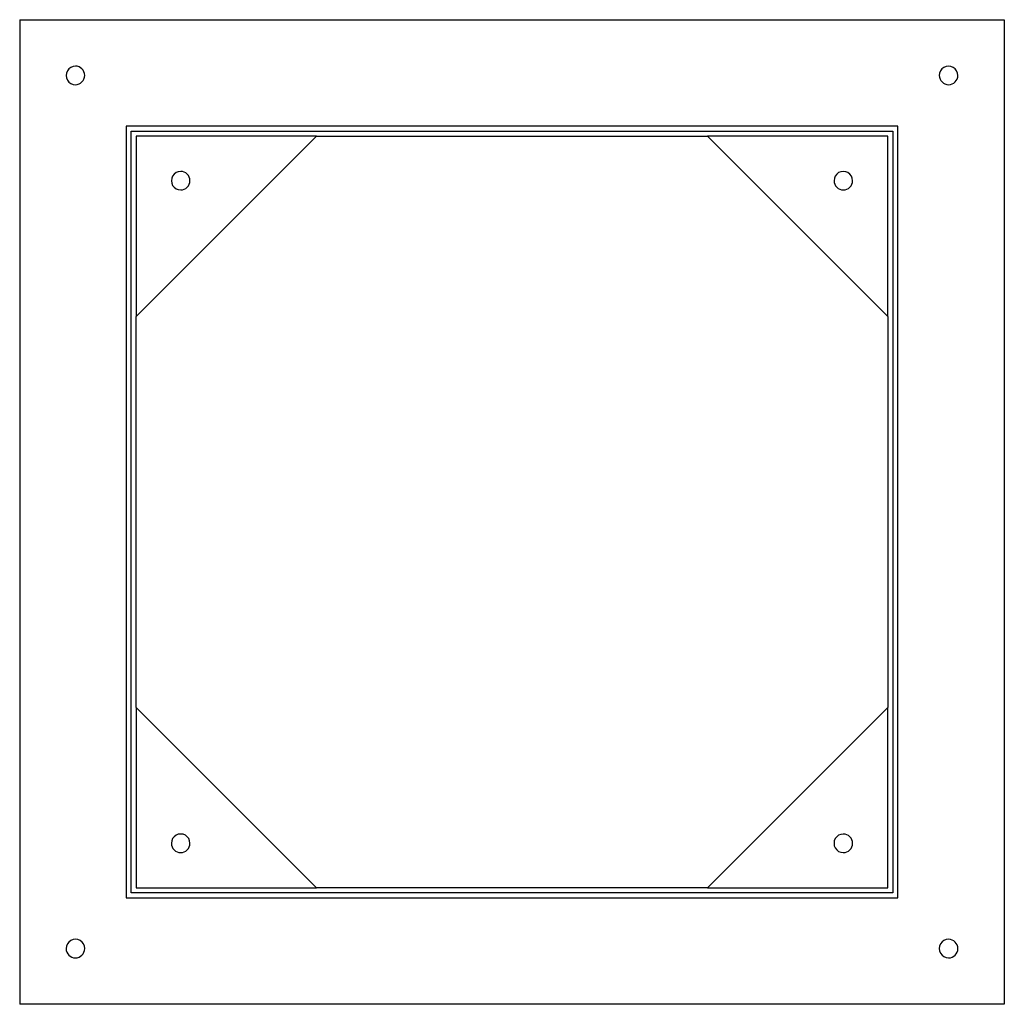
# Model space of a CAD drawing. Header units: millimetres. Extents: x -398 to 398, y -398 to 398.
import ezdxf

# ---------------------------------------------------------------- set-up
doc = ezdxf.new("R2010")
doc.units = ezdxf.units.MM
doc.layers.add('HIDDEN', color=7, linetype='Continuous')
doc.layers.add('THICK', color=7, linetype='Continuous')

msp = doc.modelspace()

# ---------------------------------------------------------------- linework, layer by layer
at = {"layer": 'HIDDEN'}
for p, q in [((-397.5, 397.5), (-397.5, 397.5)), ((397.5, 397.5), (397.5, 397.5)), ((-311.5, 311.5), (-311.5, 311.5)), ((311.5, 311.5), (-311.5, 311.5)), ((-311.5, 311.5), (-311.5, -311.5)), ((311.5, 311.5), (311.5, 311.5)), ((311.5, -311.5), (311.5, 311.5)), ((-307.5, -307.5), (-307.5, 307.5)), ((-307.5, 307.5), (307.5, 307.5)), ((-307.5, 307.5), (-307.5, 307.5)), ((-303.5, 303.5), (-303.5, 157.75)), ((-157.75, 303.5), (-303.5, 303.5)), ((-303.5, 303.5), (-303.5, 303.5)), ((-157.75, 303.5), (-157.75, 303.5)), ((-157.75, 303.5), (-157.75, 303.5)), ((303.5, 303.5), (157.75, 303.5)), ((157.75, 303.5), (157.75, 303.5)), ((157.75, 303.5), (157.75, 303.5)), ((303.5, 157.75), (303.5, 303.5)), ((303.5, 303.5), (303.5, 303.5)), ((307.5, 307.5), (307.5, -307.5)), ((307.5, 307.5), (307.5, 307.5)), ((-303.5, 157.75), (-303.5, 157.75)), ((-303.5, 157.75), (-303.5, 157.75)), ((303.5, 157.75), (303.5, 157.75)), ((303.5, 157.75), (303.5, 157.75)), ((-303.5, -157.75), (-303.5, -303.5)), ((-303.5, -157.75), (-303.5, -157.75)), ((-303.5, -157.75), (-303.5, -157.75)), ((303.5, -303.5), (303.5, -157.75)), ((303.5, -157.75), (303.5, -157.75)), ((303.5, -157.75), (303.5, -157.75)), ((307.5, -307.5), (-307.5, -307.5)), ((-307.5, -307.5), (-307.5, -307.5)), ((-303.5, -303.5), (-157.75, -303.5)), ((-303.5, -303.5), (-303.5, -303.5)), ((-157.75, -303.5), (-157.75, -303.5)), ((-157.75, -303.5), (-157.75, -303.5)), ((157.75, -303.5), (303.5, -303.5)), ((157.75, -303.5), (157.75, -303.5)), ((157.75, -303.5), (157.75, -303.5)), ((303.5, -303.5), (303.5, -303.5)), ((307.5, -307.5), (307.5, -307.5)), ((-311.5, -311.5), (311.5, -311.5)), ((-311.5, -311.5), (-311.5, -311.5)), ((311.5, -311.5), (311.5, -311.5)), ((-397.5, -397.5), (-397.5, -397.5)), ((397.5, -397.5), (397.5, -397.5))]:
    msp.add_line(p, q, dxfattribs=at)
at = {"layer": 'THICK'}
for p, q in [((-397.5, 397.5), (397.5, 397.5)), ((-397.5, 397.5), (-397.5, -397.5)), ((397.5, 397.5), (397.5, -397.5)), ((-303.5, 157.75), (-157.75, 303.5)), ((-157.75, 303.5), (157.75, 303.5)), ((157.75, 303.5), (303.5, 157.75)), ((-303.5, -157.75), (-303.5, 157.75)), ((303.5, 157.75), (303.5, -157.75)), ((-157.75, -303.5), (-303.5, -157.75)), ((303.5, -157.75), (157.75, -303.5)), ((157.75, -303.5), (-157.75, -303.5)), ((397.5, -397.5), (-397.5, -397.5))]:
    msp.add_line(p, q, dxfattribs=at)
for centre, start, end in [((-352.5, 352.5), 89.99998, 270.00002), ((-352.5, 352.5), 270.00002, 89.99998), ((352.5, 352.5), 0, 180.00002), ((352.5, 352.5), 180.00002, 0), ((-267.5, 267.5), 89.99998, 270.00002), ((-267.5, 267.5), 270.00002, 89.99998), ((267.5, 267.5), 0, 180.00002), ((267.5, 267.5), 180.00002, 0), ((-267.5, -267.5), 0, 180.00002), ((267.5, -267.5), 89.99998, 270.00002), ((267.5, -267.5), 270.00002, 89.99998), ((-267.5, -267.5), 180.00002, 0), ((-352.5, -352.5), 0, 180.00002), ((352.5, -352.5), 89.99998, 270.00002), ((352.5, -352.5), 270.00002, 89.99998), ((-352.5, -352.5), 180.00002, 0)]:
    msp.add_arc(centre, 7.5, start, end, dxfattribs=at)

doc.saveas('drawing.dxf')
